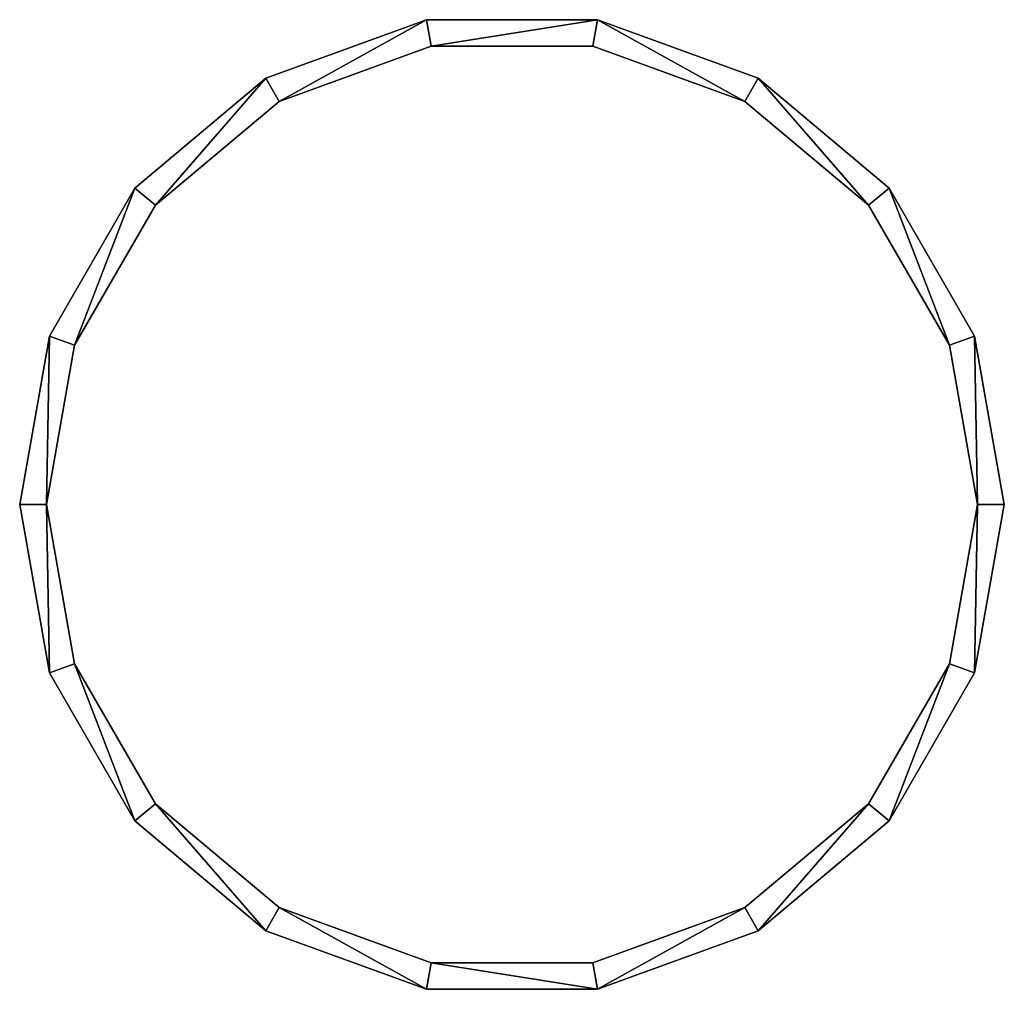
# Model space of a CAD drawing. Header units: millimetres. Extents: x 0.3 to 55.3, y 0.7 to 54.9.
import ezdxf

# ---------------------------------------------------------------- set-up
doc = ezdxf.new("R2010")
doc.units = ezdxf.units.MM
doc.header["$LTSCALE"] = 25.4
doc.layers.get('0').update_dxf_attribs({"true_color": 0xff5454})

# ---------------------------------------------------------------- blocks, each defined once
blk = doc.blocks.new('CAMELEON-EYE-L-8484-8482-8477-8475-8480.STL')
at = {"color": 0}
mesh = blk.add_polyface(dxfattribs=at)
corners = [(1.933, 18.369, 405.239), (1.775, 27.775, 405.239), (0.275, 27.775, 405.239), (3.343, 18.882, 405.239), (6.709, 10.098, 405.239), (7.858, 11.063, 405.239), (14.025, 3.959, 405.239), (14.775, 5.258, 405.239), (23, 0.693, 405.239), (23.26, 2.17, 405.239), (32.55, 0.693, 405.239), (32.29, 2.17, 405.239), (40.775, 5.258, 405.239), (41.525, 3.959, 405.239), (47.692, 11.063, 405.239), (48.841, 10.098, 405.239), (52.207, 18.882, 405.239), (53.617, 18.369, 405.239), (53.775, 27.775, 405.239), (55.275, 27.775, 405.239), (1.933, 37.181, 405.239), (3.343, 36.668, 405.239), (6.709, 45.452, 405.239), (7.858, 44.487, 405.239), (14.025, 51.591, 405.239), (14.775, 50.292, 405.239), (23, 54.857, 405.239), (23.26, 53.38, 405.239), (32.55, 54.857, 405.239), (32.29, 53.38, 405.239), (40.775, 50.292, 405.239), (41.525, 51.591, 405.239), (47.692, 44.487, 405.239), (48.841, 45.452, 405.239), (52.207, 36.668, 405.239), (53.617, 37.181, 405.239)]
mesh.append_faces([[corners[k] for k in face] for face in [(0, 1, 2), (1, 0, 3), (3, 4, 5), (5, 6, 7), (7, 8, 9), (9, 10, 11), (11, 10, 12), (12, 13, 14), (14, 15, 16), (16, 17, 18), (20, 21, 22), (22, 23, 24), (24, 25, 26), (26, 27, 28), (28, 30, 31), (31, 32, 33), (33, 34, 35), (35, 18, 19)]], dxfattribs={"vtx0": -1, "vtx1": -1, "color": 0})
mesh.append_faces([[corners[k] for k in face] for face in [(3, 0, 4), (5, 4, 6), (7, 6, 8), (9, 8, 10), (12, 10, 13), (14, 13, 15), (16, 15, 17), (18, 17, 19), (1, 20, 2), (20, 1, 21), (22, 21, 23), (24, 23, 25), (26, 25, 27), (28, 27, 29), (28, 29, 30), (31, 30, 32), (33, 32, 34), (35, 34, 18)]], dxfattribs={"vtx0": -1, "vtx2": -1, "color": 0})
mesh = blk.add_polyface(dxfattribs=at)
corners = [(1.933, 37.181, 5.239), (1.775, 27.775, 5.239), (0.275, 27.775, 5.239), (3.343, 36.668, 5.239), (6.709, 45.452, 5.239), (7.858, 44.487, 5.239), (14.025, 51.591, 5.239), (14.775, 50.292, 5.239), (23, 54.857, 5.239), (23.26, 53.38, 5.239), (32.55, 54.857, 5.239), (32.29, 53.38, 5.239), (40.775, 50.292, 5.239), (41.525, 51.591, 5.239), (47.692, 44.487, 5.239), (48.841, 45.452, 5.239), (52.207, 36.668, 5.239), (53.617, 37.181, 5.239), (53.775, 27.775, 5.239), (55.275, 27.775, 5.239), (1.933, 18.369, 5.239), (3.343, 18.882, 5.239), (6.709, 10.098, 5.239), (7.858, 11.063, 5.239), (14.025, 3.959, 5.239), (14.775, 5.258, 5.239), (23, 0.693, 5.239), (23.26, 2.17, 5.239), (32.55, 0.693, 5.239), (32.29, 2.17, 5.239), (40.775, 5.258, 5.239), (41.525, 3.959, 5.239), (47.692, 11.063, 5.239), (48.841, 10.098, 5.239), (52.207, 18.882, 5.239), (53.617, 18.369, 5.239)]
mesh.append_faces([[corners[k] for k in face] for face in [(0, 1, 2), (1, 0, 3), (3, 4, 5), (5, 6, 7), (7, 8, 9), (9, 10, 11), (11, 10, 12), (12, 13, 14), (14, 15, 16), (16, 17, 18), (20, 21, 22), (22, 23, 24), (24, 25, 26), (26, 27, 28), (28, 30, 31), (31, 32, 33), (33, 34, 35), (35, 18, 19)]], dxfattribs={"vtx0": -1, "vtx1": -1, "color": 0})
mesh.append_faces([[corners[k] for k in face] for face in [(3, 0, 4), (5, 4, 6), (7, 6, 8), (9, 8, 10), (12, 10, 13), (14, 13, 15), (16, 15, 17), (18, 17, 19), (1, 20, 2), (20, 1, 21), (22, 21, 23), (24, 23, 25), (26, 25, 27), (28, 27, 29), (28, 29, 30), (31, 30, 32), (33, 32, 34), (35, 34, 18)]], dxfattribs={"vtx0": -1, "vtx2": -1, "color": 0})
mesh = blk.add_polyface(dxfattribs=at)
corners = [(14.025, 51.591, 405.239), (23, 54.857, 5.239), (14.025, 51.591, 5.239), (23, 54.857, 405.239)]
mesh.append_faces([[corners[k] for k in face] for face in [(0, 1, 2), (1, 0, 3)]], dxfattribs={"vtx0": -1, "color": 0})
mesh = blk.add_polyface(dxfattribs=at)
corners = [(23, 54.857, 405.239), (32.55, 54.857, 5.239), (23, 54.857, 5.239), (32.55, 54.857, 405.239)]
mesh.append_faces([[corners[k] for k in face] for face in [(0, 1, 2), (1, 0, 3)]], dxfattribs={"vtx0": -1, "color": 0})
mesh = blk.add_polyface(dxfattribs=at)
corners = [(32.55, 54.857, 405.239), (41.525, 51.591, 5.239), (32.55, 54.857, 5.239), (41.525, 51.591, 405.239)]
mesh.append_faces([[corners[k] for k in face] for face in [(0, 1, 2), (1, 0, 3)]], dxfattribs={"vtx0": -1, "color": 0})
mesh = blk.add_polyface(dxfattribs=at)
corners = [(23.26, 53.38, 405.239), (14.775, 50.292, 5.239), (23.26, 53.38, 5.239), (14.775, 50.292, 405.239)]
mesh.append_faces([[corners[k] for k in face] for face in [(0, 1, 2), (1, 0, 3)]], dxfattribs={"vtx0": -1, "color": 0})
mesh = blk.add_polyface(dxfattribs=at)
corners = [(32.29, 53.38, 405.239), (23.26, 53.38, 5.239), (32.29, 53.38, 5.239), (23.26, 53.38, 405.239)]
mesh.append_faces([[corners[k] for k in face] for face in [(0, 1, 2), (1, 0, 3)]], dxfattribs={"vtx0": -1, "color": 0})
mesh = blk.add_polyface(dxfattribs=at)
corners = [(40.775, 50.292, 405.239), (32.29, 53.38, 5.239), (40.775, 50.292, 5.239), (32.29, 53.38, 405.239)]
mesh.append_faces([[corners[k] for k in face] for face in [(0, 1, 2), (1, 0, 3)]], dxfattribs={"vtx0": -1, "color": 0})
mesh = blk.add_polyface(dxfattribs=at)
corners = [(6.709, 45.452, 405.239), (14.025, 51.591, 5.239), (6.709, 45.452, 5.239), (14.025, 51.591, 405.239)]
mesh.append_faces([[corners[k] for k in face] for face in [(0, 1, 2), (1, 0, 3)]], dxfattribs={"vtx0": -1, "color": 0})
mesh = blk.add_polyface(dxfattribs=at)
corners = [(41.525, 51.591, 405.239), (48.841, 45.452, 5.239), (41.525, 51.591, 5.239), (48.841, 45.452, 405.239)]
mesh.append_faces([[corners[k] for k in face] for face in [(0, 1, 2), (1, 0, 3)]], dxfattribs={"vtx0": -1, "color": 0})
mesh = blk.add_polyface(dxfattribs=at)
corners = [(14.775, 50.292, 405.239), (7.858, 44.487, 5.239), (14.775, 50.292, 5.239), (7.858, 44.487, 405.239)]
mesh.append_faces([[corners[k] for k in face] for face in [(0, 1, 2), (1, 0, 3)]], dxfattribs={"vtx0": -1, "color": 0})
mesh = blk.add_polyface(dxfattribs=at)
corners = [(47.692, 44.487, 405.239), (40.775, 50.292, 5.239), (47.692, 44.487, 5.239), (40.775, 50.292, 405.239)]
mesh.append_faces([[corners[k] for k in face] for face in [(0, 1, 2), (1, 0, 3)]], dxfattribs={"vtx0": -1, "color": 0})
mesh = blk.add_polyface(dxfattribs=at)
corners = [(6.709, 45.452, 405.239), (1.933, 37.181, 5.239), (1.933, 37.181, 405.239), (6.709, 45.452, 5.239)]
mesh.append_faces([[corners[k] for k in face] for face in [(0, 1, 2), (1, 0, 3)]], dxfattribs={"vtx0": -1, "color": 0})
mesh = blk.add_polyface(dxfattribs=at)
corners = [(48.841, 45.452, 5.239), (53.617, 37.181, 405.239), (53.617, 37.181, 5.239), (48.841, 45.452, 405.239)]
mesh.append_faces([[corners[k] for k in face] for face in [(0, 1, 2), (1, 0, 3)]], dxfattribs={"vtx0": -1, "color": 0})
mesh = blk.add_polyface(dxfattribs=at)
corners = [(7.858, 44.487, 5.239), (3.343, 36.668, 405.239), (3.343, 36.668, 5.239), (7.858, 44.487, 405.239)]
mesh.append_faces([[corners[k] for k in face] for face in [(0, 1, 2), (1, 0, 3)]], dxfattribs={"vtx0": -1, "color": 0})
mesh = blk.add_polyface(dxfattribs=at)
corners = [(47.692, 44.487, 405.239), (52.207, 36.668, 5.239), (52.207, 36.668, 405.239), (47.692, 44.487, 5.239)]
mesh.append_faces([[corners[k] for k in face] for face in [(0, 1, 2), (1, 0, 3)]], dxfattribs={"vtx0": -1, "color": 0})
mesh = blk.add_polyface(dxfattribs=at)
corners = [(1.933, 37.181, 405.239), (0.275, 27.775, 5.239), (0.275, 27.775, 405.239), (1.933, 37.181, 5.239)]
mesh.append_faces([[corners[k] for k in face] for face in [(0, 1, 2), (1, 0, 3)]], dxfattribs={"vtx0": -1, "color": 0})
mesh = blk.add_polyface(dxfattribs=at)
corners = [(53.617, 37.181, 5.239), (55.275, 27.775, 405.239), (55.275, 27.775, 5.239), (53.617, 37.181, 405.239)]
mesh.append_faces([[corners[k] for k in face] for face in [(0, 1, 2), (1, 0, 3)]], dxfattribs={"vtx0": -1, "color": 0})
mesh = blk.add_polyface(dxfattribs=at)
corners = [(3.343, 36.668, 5.239), (1.775, 27.775, 405.239), (1.775, 27.775, 5.239), (3.343, 36.668, 405.239)]
mesh.append_faces([[corners[k] for k in face] for face in [(0, 1, 2), (1, 0, 3)]], dxfattribs={"vtx0": -1, "color": 0})
mesh = blk.add_polyface(dxfattribs=at)
corners = [(52.207, 36.668, 405.239), (53.775, 27.775, 5.239), (53.775, 27.775, 405.239), (52.207, 36.668, 5.239)]
mesh.append_faces([[corners[k] for k in face] for face in [(0, 1, 2), (1, 0, 3)]], dxfattribs={"vtx0": -1, "color": 0})
mesh = blk.add_polyface(dxfattribs=at)
corners = [(0.275, 27.775, 405.239), (1.933, 18.369, 5.239), (1.933, 18.369, 405.239), (0.275, 27.775, 5.239)]
mesh.append_faces([[corners[k] for k in face] for face in [(0, 1, 2), (1, 0, 3)]], dxfattribs={"vtx0": -1, "color": 0})
mesh = blk.add_polyface(dxfattribs=at)
corners = [(1.775, 27.775, 5.239), (3.343, 18.882, 405.239), (3.343, 18.882, 5.239), (1.775, 27.775, 405.239)]
mesh.append_faces([[corners[k] for k in face] for face in [(0, 1, 2), (1, 0, 3)]], dxfattribs={"vtx0": -1, "color": 0})
mesh = blk.add_polyface(dxfattribs=at)
corners = [(53.775, 27.775, 405.239), (52.207, 18.882, 5.239), (52.207, 18.882, 405.239), (53.775, 27.775, 5.239)]
mesh.append_faces([[corners[k] for k in face] for face in [(0, 1, 2), (1, 0, 3)]], dxfattribs={"vtx0": -1, "color": 0})
mesh = blk.add_polyface(dxfattribs=at)
corners = [(55.275, 27.775, 5.239), (53.617, 18.369, 405.239), (53.617, 18.369, 5.239), (55.275, 27.775, 405.239)]
mesh.append_faces([[corners[k] for k in face] for face in [(0, 1, 2), (1, 0, 3)]], dxfattribs={"vtx0": -1, "color": 0})
mesh = blk.add_polyface(dxfattribs=at)
corners = [(3.343, 18.882, 5.239), (7.858, 11.063, 405.239), (7.858, 11.063, 5.239), (3.343, 18.882, 405.239)]
mesh.append_faces([[corners[k] for k in face] for face in [(0, 1, 2), (1, 0, 3)]], dxfattribs={"vtx0": -1, "color": 0})
mesh = blk.add_polyface(dxfattribs=at)
corners = [(52.207, 18.882, 405.239), (47.692, 11.063, 5.239), (47.692, 11.063, 405.239), (52.207, 18.882, 5.239)]
mesh.append_faces([[corners[k] for k in face] for face in [(0, 1, 2), (1, 0, 3)]], dxfattribs={"vtx0": -1, "color": 0})
mesh = blk.add_polyface(dxfattribs=at)
corners = [(1.933, 18.369, 405.239), (6.709, 10.098, 5.239), (6.709, 10.098, 405.239), (1.933, 18.369, 5.239)]
mesh.append_faces([[corners[k] for k in face] for face in [(0, 1, 2), (1, 0, 3)]], dxfattribs={"vtx0": -1, "color": 0})
mesh = blk.add_polyface(dxfattribs=at)
corners = [(53.617, 18.369, 5.239), (48.841, 10.098, 405.239), (48.841, 10.098, 5.239), (53.617, 18.369, 405.239)]
mesh.append_faces([[corners[k] for k in face] for face in [(0, 1, 2), (1, 0, 3)]], dxfattribs={"vtx0": -1, "color": 0})
mesh = blk.add_polyface(dxfattribs=at)
corners = [(7.858, 11.063, 405.239), (14.775, 5.258, 5.239), (7.858, 11.063, 5.239), (14.775, 5.258, 405.239)]
mesh.append_faces([[corners[k] for k in face] for face in [(0, 1, 2), (1, 0, 3)]], dxfattribs={"vtx0": -1, "color": 0})
mesh = blk.add_polyface(dxfattribs=at)
corners = [(40.775, 5.258, 405.239), (47.692, 11.063, 5.239), (40.775, 5.258, 5.239), (47.692, 11.063, 405.239)]
mesh.append_faces([[corners[k] for k in face] for face in [(0, 1, 2), (1, 0, 3)]], dxfattribs={"vtx0": -1, "color": 0})
mesh = blk.add_polyface(dxfattribs=at)
corners = [(14.025, 3.959, 405.239), (6.709, 10.098, 5.239), (14.025, 3.959, 5.239), (6.709, 10.098, 405.239)]
mesh.append_faces([[corners[k] for k in face] for face in [(0, 1, 2), (1, 0, 3)]], dxfattribs={"vtx0": -1, "color": 0})
mesh = blk.add_polyface(dxfattribs=at)
corners = [(48.841, 10.098, 405.239), (41.525, 3.959, 5.239), (48.841, 10.098, 5.239), (41.525, 3.959, 405.239)]
mesh.append_faces([[corners[k] for k in face] for face in [(0, 1, 2), (1, 0, 3)]], dxfattribs={"vtx0": -1, "color": 0})
mesh = blk.add_polyface(dxfattribs=at)
corners = [(14.775, 5.258, 405.239), (23.26, 2.17, 5.239), (14.775, 5.258, 5.239), (23.26, 2.17, 405.239)]
mesh.append_faces([[corners[k] for k in face] for face in [(0, 1, 2), (1, 0, 3)]], dxfattribs={"vtx0": -1, "color": 0})
mesh = blk.add_polyface(dxfattribs=at)
corners = [(32.29, 2.17, 405.239), (40.775, 5.258, 5.239), (32.29, 2.17, 5.239), (40.775, 5.258, 405.239)]
mesh.append_faces([[corners[k] for k in face] for face in [(0, 1, 2), (1, 0, 3)]], dxfattribs={"vtx0": -1, "color": 0})
mesh = blk.add_polyface(dxfattribs=at)
corners = [(23, 0.693, 405.239), (14.025, 3.959, 5.239), (23, 0.693, 5.239), (14.025, 3.959, 405.239)]
mesh.append_faces([[corners[k] for k in face] for face in [(0, 1, 2), (1, 0, 3)]], dxfattribs={"vtx0": -1, "color": 0})
mesh = blk.add_polyface(dxfattribs=at)
corners = [(41.525, 3.959, 405.239), (32.55, 0.693, 5.239), (41.525, 3.959, 5.239), (32.55, 0.693, 405.239)]
mesh.append_faces([[corners[k] for k in face] for face in [(0, 1, 2), (1, 0, 3)]], dxfattribs={"vtx0": -1, "color": 0})
mesh = blk.add_polyface(dxfattribs=at)
corners = [(23.26, 2.17, 405.239), (32.29, 2.17, 5.239), (23.26, 2.17, 5.239), (32.29, 2.17, 405.239)]
mesh.append_faces([[corners[k] for k in face] for face in [(0, 1, 2), (1, 0, 3)]], dxfattribs={"vtx0": -1, "color": 0})
mesh = blk.add_polyface(dxfattribs=at)
corners = [(32.55, 0.693, 405.239), (23, 0.693, 5.239), (32.55, 0.693, 5.239), (23, 0.693, 405.239)]
mesh.append_faces([[corners[k] for k in face] for face in [(0, 1, 2), (1, 0, 3)]], dxfattribs={"vtx0": -1, "color": 0})

msp = doc.modelspace()

# ---------------------------------------------------------------- block references
at = {"color": 250, "true_color": 0x262626}
msp.add_blockref('CAMELEON-EYE-L-8484-8482-8477-8475-8480.STL', (0, 0), dxfattribs=at)

doc.saveas('drawing.dxf')
